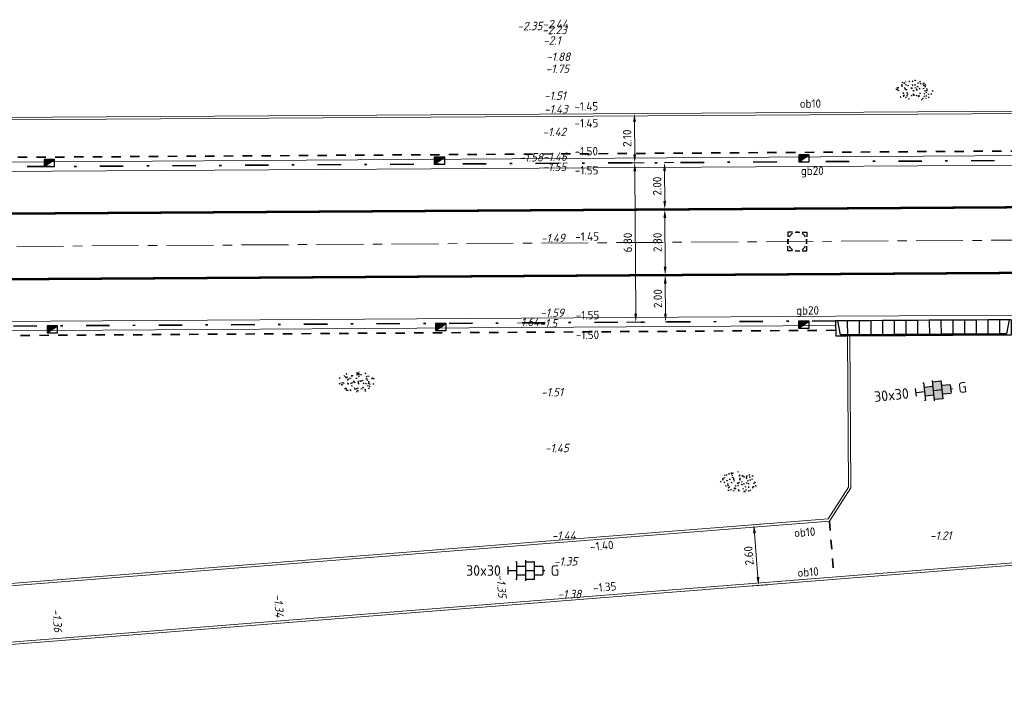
# Model space of a CAD drawing. Header units: metres. Extents: x 97990 to 98409, y 436026 to 436301.
# Tile 15 of 55: x 98103 to 98145, y 436259 to 436287. Entities that reach past the tile are written whole.
import ezdxf
from ezdxf.enums import TextEntityAlignment as Align

# ---------------------------------------------------------------- set-up
doc = ezdxf.new("R2010")
doc.units = ezdxf.units.M
for name, pattern in [('AM-AS-SO', [16, 10, -2, 2, -2]), ('VH-GELEIDEBAND-SO', [6, 2, -2, 0, -2]), ('VW-11_STREEP', [2, 1, -1]), ('ZZ-HIDDEN-SO', [4, 2, -2])]:
    doc.linetypes.add(name, pattern=pattern)
for name, color, linetype, lineweight in [('B-WE-VH-NAP-T18-200', 252, 'Continuous', 18), ('N-WE-AM-AS_WEG-G', 10, 'AM-AS-SO', 18), ('N-WE-GR-GRAS-S-200', 60, 'Continuous', 25), ('N-WE-RI-HWA_KOLK-S-200', 150, 'Continuous', 25), ('N-WE-RI-OVERIG_RIOOLPUT-OPHOOGTEBRENGEN-S-200', 1, 'Continuous', 25), ('N-WE-VH-FUNDERING_ZANDCEMENTSTABILISATIE-G', 7, 'ZZ-HIDDEN-SO', 35), ('N-WE-VH-KANTOPSLUITING-T18-200', 1, 'Continuous', 18), ('N-WE-VH-KANTOPSLUITING_ACHTERKANTBAND-G', 1, 'Continuous', 18), ('N-WE-VH-KANTOPSLUITING_ELEMENT_INRIT-S', 40, 'Continuous', 25), ('N-WE-VH-KANTOPSLUITING_GELEIDEBAND-G', 20, 'VH-GELEIDEBAND-SO', 35), ('N-WE-VH-KANTOPSLUITING_OPSLUITBAND_100X200-G', 1, 'Continuous', 18), ('N-WE-VH-KANTVERHARDING_ROLLAAG-G', 60, 'Continuous', 18), ('N-WE-VH-M-200', 7, 'Continuous', 18), ('N-WE-VH-MATERIAALGRENS-G', 7, 'ZZ-HIDDEN-SO', 35), ('N-WE-VH-NAP-T18-200', 4, 'Continuous', 18), ('N-WE-VH-OPENVERHARDING_TEGEL-S-250', 90, 'Continuous', 25), ('N-WE-VW-MARKERING_LANGS_STREEP_11_010-G', 7, 'VW-11_STREEP', 13)]:
    doc.layers.add(name, color=color, linetype=linetype, lineweight=lineweight)
doc.styles.add('NLCS-ISO', font='NLCS-ISO.ttf')
doc.styles.add('NLCS-ISO-M200-T18', font='NLCS-ISO.ttf', dxfattribs={"height": 0.36})
doc.styles.add('NLCS-ISO-M200-T18_CURSIEF', font='NLCS-ISO.ttf', dxfattribs={"oblique": 15, "height": 0.36})
doc.dimstyles.new('NLCS-M200-T18-PIJL_L2_H0', dxfattribs={"dimscale": 0.2, "dimtxt": 2.5, "dimasz": 1.8, "dimexe": 2, "dimexo": 2, "dimgap": 0.7, "dimtad": 1, "dimzin": 0, "dimdsep": 46, "dimtxsty": 'NLCS-ISO-M200-T18', "dimcen": 0, "dimdle": 2, "dimclrd": 256, "dimclre": 256, "dimclrt": 1, "dimadec": 0, "dimazin": 0, "dimtfac": 1, "dimtdec": 3, "dimtofl": 0, "dimtmove": 0, "dimatfit": 3, "dimfxl": 2, "dimfxlon": 1, "dimtfillclr": 256, "dimtolj": 1, "dimtzin": 0, "dimlwd": -1, "dimlwe": -1, "dimarcsym": 0})

# ---------------------------------------------------------------- blocks, each defined once
blk = doc.blocks.new('N-SVH-INRITELEMENT_180 200_200X650X500_MIDDEN')
for p, q in [((0, 0), (0, 0.6500000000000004)), ((0, 0.6500000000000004), (0.5, 0.6500000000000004)), ((0, 0.6000000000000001), (0.5, 0.6000000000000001)), ((0.5, 0), (0.5, 0.6500000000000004)), ((0, 0), (0.5, 0))]:
    blk.add_line(p, q)
blk = doc.blocks.new('N-SVH-INRITELEMENT_180 200_200X650X500_RECHTS')
for p, q in [((0, 0), (0, 0.65)), ((0, 0.65), (0.5, 0.65)), ((0, 0.6), (0.3, 0.6)), ((0.3, 0.6000000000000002), (0.405263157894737, 0)), ((0.5, 0), (0.5, 0.65)), ((0, 0), (0.5, 0))]:
    blk.add_line(p, q)
blk = doc.blocks.new('N-SVH-INRITELEMENT_180 200_200X650X500_LINKS')
for p, q in [((0, 0), (0, 0.6499999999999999)), ((0, 0.6499999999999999), (0.5, 0.6499999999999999)), ((0.09473684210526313, 0), (0.2, 0.6)), ((0.2, 0.6), (0.5, 0.6)), ((0.5, 0), (0.5, 0.6499999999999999)), ((0, 0), (0.5, 0))]:
    blk.add_line(p, q)
blk = doc.blocks.new('SVH-TEGEL_300X300_DUN_HALFST_KL-SO')
for p, q in [((1.110223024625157e-15, -1.75), (1.110223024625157e-15, 1.75)), ((-2.999999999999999, -0.6730769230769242), (-2.999999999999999, 0.6730769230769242)), ((-2.999999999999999, 0), (-1.499999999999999, 0)), ((-1.674005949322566, 1.5), (-1.499999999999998, 1.5)), ((-1.499999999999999, -1.552460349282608), (-1.499999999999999, 1.552460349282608)), ((-1.499999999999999, 0.7500000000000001), (1.110223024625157e-15, 0.7500000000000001)), ((2.220446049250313e-15, 1.5), (1.500000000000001, 1.5)), ((0, 0), (1.500000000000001, 0)), ((1.500000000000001, -1.552460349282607), (1.500000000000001, 1.552460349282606)), ((1.500000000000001, 0.7500000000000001), (2.936400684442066, 0.7500000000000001)), ((3, -0.6730769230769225), (3, 0.6730769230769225)), ((3, 0), (3.25, 0)), ((-1.674005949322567, -1.5), (-1.499999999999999, -1.5)), ((-1.5, -0.7500000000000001), (0, -0.7500000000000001)), ((1.110223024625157e-15, -1.5), (1.500000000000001, -1.5)), ((1.499999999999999, -0.7500000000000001), (2.936400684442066, -0.7500000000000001))]:
    blk.add_line(p, q)
at = {"style": 'NLCS-ISO'}
blk.add_attdef('FORMAAT', text='', height=1.8, dxfattribs=at).set_placement((-4.25, 3.214697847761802e-16), align=Align.MIDDLE_RIGHT)
blk.add_attdef('KLEUR', text='', height=1.8, dxfattribs=at).set_placement((4.25, -4.133182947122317e-16), align=Align.MIDDLE_LEFT)
at = {"style": 'NLCS-ISO', "flags": 1}
blk.add_attdef('FUNCTIE', text='', height=1.8, dxfattribs=at).set_placement((-4.89008351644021e-16, -2.75), align=Align.TOP_CENTER)
blk = doc.blocks.new('SVH-TEGEL_300X300_DIK_HALFST_KL-SO')
h = blk.add_hatch(color=254)
h.dxf.hatch_style = 1
h.paths.add_polyline_path([(1.110223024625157e-15, 0.7500000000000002), (-1.499999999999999, 0.7500000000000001), (-1.499999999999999, -0.75), (1.221245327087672e-15, -0.7500000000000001)])
h.paths.add_polyline_path([(1.500000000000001, 1.5), (1.221245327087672e-15, 1.5), (1.221245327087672e-15, 0), (1.500000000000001, 0)])
h.paths.add_polyline_path([(1.500000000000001, 0), (1.221245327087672e-15, 0), (1.221245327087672e-15, -0.7500000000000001), (1.221245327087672e-15, -1.5), (1.500000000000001, -1.5)])
h.paths.add_polyline_path([(3.000000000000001, 0.6651924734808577), (2.921574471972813, 0.7500000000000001), (1.500000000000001, 0.75), (1.500000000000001, 0), (1.500000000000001, -0.7500000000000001), (2.921574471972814, -0.7500000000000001), (3.000000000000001, -0.6651924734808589)])
for p, q in [((1.110223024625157e-15, -1.75), (1.110223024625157e-15, 1.75)), ((-2.999999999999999, -0.6730769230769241), (-2.999999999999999, 0.6730769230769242)), ((-2.999999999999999, 0), (-1.499999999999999, 0)), ((-1.674005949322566, 1.5), (-1.499999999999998, 1.5)), ((-1.499999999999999, -1.552460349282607), (-1.499999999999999, 1.552460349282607)), ((-1.499999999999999, 0.7500000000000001), (1.110223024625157e-15, 0.7500000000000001)), ((2.220446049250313e-15, 1.5), (1.500000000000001, 1.5)), ((0, 0), (1.500000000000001, 0)), ((1.500000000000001, -1.552460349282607), (1.500000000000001, 1.552460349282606)), ((1.500000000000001, 0.7500000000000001), (2.936400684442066, 0.7500000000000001)), ((3, -0.6730769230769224), (3, 0.6730769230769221)), ((3, 0), (3.25, 0)), ((-1.674005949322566, -1.5), (-1.499999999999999, -1.5)), ((-1.5, -0.7500000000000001), (0, -0.7500000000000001)), ((1.110223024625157e-15, -1.5), (1.500000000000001, -1.5)), ((1.499999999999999, -0.7500000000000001), (2.936400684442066, -0.7500000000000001))]:
    blk.add_line(p, q)
at = {"style": 'NLCS-ISO'}
blk.add_attdef('FORMAAT', text='', height=1.8, dxfattribs=at).set_placement((-4.25, 3.214697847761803e-16), align=Align.MIDDLE_RIGHT)
blk.add_attdef('KLEUR', text='', height=1.8, dxfattribs=at).set_placement((4.25, -4.133182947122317e-16), align=Align.MIDDLE_LEFT)
at = {"style": 'NLCS-ISO', "flags": 1}
blk.add_attdef('FUNCTIE', text='', height=1.8, dxfattribs=at).set_placement((-4.890083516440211e-16, -2.75), align=Align.TOP_CENTER)
blk = doc.blocks.new('SRI-KOLK_TROTTOIR-SO')
blk.add_hatch(color=256).paths.add_polyline_path([(1.125000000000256, 1.499999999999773), (-1.124999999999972, 1.499999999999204), (-1.124999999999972, 5.684341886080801e-13)])
blk.add_line((-1.124999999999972, 0), (1.124999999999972, 1.499999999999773))
at = {"flags": 128}
blk.add_lwpolyline([(-1.124999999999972, 0), (1.124999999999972, 0), (1.124999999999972, 1.499999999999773), (-1.124999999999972, 1.499999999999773)], close=True, dxfattribs=at)
blk = doc.blocks.new('*D66')
at = {"layer": 'Defpoints', "color": 0, "ltscale": 0.2, "transparency": 16777216}
for p in [(98118.45127433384, 436281.0416249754), (98118.49381935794, 436274.2416992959), (98129.40242045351, 436274.3103953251)]:
    blk.add_point(p, dxfattribs=at)
at = {"layer": 'N-WE-VH-M-200', "ltscale": 0.2, "transparency": 16777216}
for p, q in [((98128.95960641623, 436281.107800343), (98129.75959055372, 436281.1128381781)), ((98129.36186551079, 436280.7503263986), (98129.40015342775, 436274.6703881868)), ((98129.0024283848, 436274.3078764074), (98129.80241252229, 436274.3129142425))]:
    blk.add_line(p, q, dxfattribs=at)
for points in [[(98129.30186670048, 436280.749948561), (98129.4218643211, 436280.7507042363), (98129.35959848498, 436281.1103192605)], [(98129.34015461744, 436274.6700103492), (98129.46015223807, 436274.6707660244), (98129.40242045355, 436274.310395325)]]:
    blk.add_solid(points, dxfattribs=at)
at = {"layer": 'N-WE-VH-M-200', "color": 1, "ltscale": 0.2, "transparency": 16777216, "insert": (98129.06101581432, 436277.7083421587), "char_height": 0.36, "attachment_point": 5, "rotation": 90.36081074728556, "style": 'NLCS-ISO-M200-T18'}
blk.add_mtext('\\A1;6.80', dxfattribs=at)
blk = doc.blocks.new('*D67')
at = {"layer": 'Defpoints', "color": 0, "ltscale": 0.2, "transparency": 16777216}
for p in [(98122.61786268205, 436283.1678405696), (98129.3595988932, 436281.1102544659), (98122.63109425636, 436281.0678822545)]:
    blk.add_point(p, dxfattribs=at)
at = {"layer": 'N-WE-VH-M-200', "ltscale": 0.2, "transparency": 16777216}
for p, q in [((98128.94638250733, 436283.2076939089), (98129.74636664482, 436283.212731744)), ((98129.34864160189, 436282.8502199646), (98129.35733186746, 436281.4702473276)), ((98128.95960682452, 436281.1077355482), (98129.759590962, 436281.1127733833))]:
    blk.add_line(p, q, dxfattribs=at)
for points in [[(98129.28864279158, 436282.849842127), (98129.4086404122, 436282.8505978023), (98129.34637457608, 436283.2102128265)], [(98129.29733305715, 436281.46986949), (98129.41733067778, 436281.4706251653), (98129.35959889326, 436281.1102544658)]]:
    blk.add_solid(points, dxfattribs=at)
at = {"layer": 'N-WE-VH-M-200', "color": 1, "ltscale": 0.2, "transparency": 16777216, "insert": (98129.03299307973, 436282.1582185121), "char_height": 0.36, "attachment_point": 5, "rotation": 90.36081074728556, "style": 'NLCS-ISO-M200-T18'}
blk.add_mtext('\\A1;2.10', dxfattribs=at)
blk = doc.blocks.new('*D191')
at = {"layer": 'Defpoints', "color": 0, "ltscale": 0.2, "transparency": 16777216}
for p in [(98130.65975365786, 436276.3192722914), (98130.65975366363, 436276.3192722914), (98130.67236624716, 436274.3192984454)]:
    blk.add_point(p, dxfattribs=at)
at = {"layer": 'N-WE-VH-M-200', "ltscale": 0.2, "transparency": 16777216}
for p, q in [((98130.65975366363, 436276.3192722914), (98131.05974570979, 436276.3217947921)), ((98130.6700960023, 436274.6792912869), (98130.66202391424, 436275.9592794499)), ((98130.67236625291, 436274.3192984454), (98131.07235829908, 436274.3218209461))]:
    blk.add_line(p, q, dxfattribs=at)
for points in [[(98130.60202510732, 436275.9589010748), (98130.72202272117, 436275.959657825), (98130.65975366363, 436276.3192722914)], [(98130.61009719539, 436274.6789129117), (98130.73009480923, 436274.679669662), (98130.67236625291, 436274.3192984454)]]:
    blk.add_solid(points, dxfattribs=at)
at = {"layer": 'N-WE-VH-M-200', "color": 1, "ltscale": 0.2, "transparency": 16777216, "insert": (98130.3460663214, 436275.3172673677), "char_height": 0.36, "attachment_point": 5, "rotation": 90.36132400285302, "style": 'NLCS-ISO-M200-T18'}
blk.add_mtext('\\A1;2.00', dxfattribs=at)
blk = doc.blocks.new('*D192')
at = {"layer": 'Defpoints', "color": 0, "ltscale": 0.2, "transparency": 16777216}
for p in [(98130.64209615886, 436279.1192166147), (98130.64210140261, 436279.1192166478), (98130.65975365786, 436276.3192722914)]:
    blk.add_point(p, dxfattribs=at)
at = {"layer": 'N-WE-VH-M-200', "ltscale": 0.2, "transparency": 16777216}
for p, q in [((98130.64209615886, 436279.1192166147), (98130.24210411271, 436279.116694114)), ((98130.65748341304, 436276.6792651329), (98130.64436640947, 436278.7592237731)), ((98130.65975366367, 436276.3192722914), (98131.05974570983, 436276.3217947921))]:
    blk.add_line(p, q, dxfattribs=at)
for points in [[(98130.58436760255, 436278.758845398), (98130.7043652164, 436278.7596021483), (98130.64209615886, 436279.1192166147)], [(98130.59748460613, 436276.6788867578), (98130.71748221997, 436276.679643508), (98130.65975366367, 436276.3192722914)]]:
    blk.add_solid(points, dxfattribs=at)
at = {"layer": 'N-WE-VH-M-200', "color": 1, "ltscale": 0.2, "transparency": 16777216, "insert": (98130.3309312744, 436277.7172264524), "char_height": 0.36, "attachment_point": 5, "rotation": 90.36132400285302, "style": 'NLCS-ISO-M200-T18'}
blk.add_mtext('\\A1;2.80', dxfattribs=at)
blk = doc.blocks.new('*D193')
at = {"layer": 'Defpoints', "color": 0, "ltscale": 0.2, "transparency": 16777216}
for p in [(98130.6294867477, 436281.1186855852), (98130.6294867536, 436281.1186855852), (98130.64210140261, 436279.1192166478)]:
    blk.add_point(p, dxfattribs=at)
at = {"layer": 'N-WE-VH-M-200', "ltscale": 0.2, "transparency": 16777216}
for p, q in [((98130.6294867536, 436281.1186855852), (98131.02947879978, 436281.1212080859)), ((98130.63982590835, 436279.4792094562), (98130.63175700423, 436280.7586927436)), ((98130.64209615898, 436279.1192166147), (98130.24210411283, 436279.116694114))]:
    blk.add_line(p, q, dxfattribs=at)
for points in [[(98130.57175819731, 436280.7583143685), (98130.69175581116, 436280.7590711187), (98130.6294867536, 436281.1186855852)], [(98130.57982710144, 436279.4788310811), (98130.69982471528, 436279.4795878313), (98130.64209615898, 436279.1192166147)]]:
    blk.add_solid(points, dxfattribs=at)
at = {"layer": 'N-WE-VH-M-200', "color": 1, "ltscale": 0.2, "transparency": 16777216, "insert": (98130.31579781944, 436280.1169330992), "char_height": 0.36, "attachment_point": 5, "rotation": 90.36132400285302, "style": 'NLCS-ISO-M200-T18'}
blk.add_mtext('\\A1;2.00', dxfattribs=at)
blk = doc.blocks.new('*D236')
at = {"layer": 'Defpoints', "color": 0, "ltscale": 0.2, "transparency": 16777216}
for p in [(98134.44367300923, 436265.6693094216), (98123.56961419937, 436264.809673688), (98123.77451483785, 436262.217760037)]:
    blk.add_point(p, dxfattribs=at)
at = {"layer": 'N-WE-VH-M-200', "ltscale": 0.2, "transparency": 16777216}
for p, q in [((98134.04491708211, 436265.6377862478), (98134.84242893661, 436265.7008325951)), ((98134.62020279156, 436263.436276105), (98134.47204386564, 436265.310429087)), ((98134.24981772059, 436263.0458725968), (98135.04732957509, 436263.1089189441))]:
    blk.add_line(p, q, dxfattribs=at)
for points in [[(98134.41223047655, 436265.3057006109), (98134.53185725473, 436265.315157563), (98134.44367300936, 436265.6693094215)], [(98134.56038940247, 436263.4315476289), (98134.68001618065, 436263.4410045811), (98134.64857364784, 436263.0773957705)]]:
    blk.add_solid(points, dxfattribs=at)
at = {"layer": 'N-WE-VH-M-200', "color": 1, "ltscale": 0.2, "transparency": 16777216, "insert": (98134.22711858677, 436264.348134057), "char_height": 0.36, "attachment_point": 5, "rotation": 94.52004904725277, "style": 'NLCS-ISO-M200-T18'}
blk.add_mtext('\\A1;2.60', dxfattribs=at)
blk = doc.blocks.new('SGR-GRAS_01_KL-SO')
h = blk.add_hatch()
h.set_pattern_fill('AGR-GRAS_01', color=256, scale=0.075, pattern_type=2)
h.set_pattern_definition([(0, (0, 0), (1.875, 1.875), [0.225, -1.5]), (45, (0.75, 0.375), (-0.2121320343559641, 3.500178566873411), [0.225, -1.5]), (29.99999999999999, (0.15, 0.225), (0.4264900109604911, 2.411297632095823), [0.225, -1.5]), (15, (0.6, 0.8999999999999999), (0.7230506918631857, 1.358426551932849), [0.225, -1.5]), (135, (0.3, 3.75), (-0.05303300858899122, -1.219759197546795), [0.225, -1.5]), (150, (2.25, 0.75), (0.4044228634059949, -1.099519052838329), [0.225, -1.5]), (165, (0.45, 0.075), (0.2689726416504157, -1.314402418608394), [0.225, -1.5]), (85, (0.75, 0.75), (-1.636270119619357, 1.950030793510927), [0.225, -1.5]), (99.99999999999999, (0, 0), (-2.085220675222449, 1.4600872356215), [0.225, -1.5])])
edge = h.paths.add_edge_path()
edge.add_ellipse((0, 0), major_axis=(-3.25, 1.642295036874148e-15), ratio=0.5384615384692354, start_angle=0, end_angle=359.9999999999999)
at = {"style": 'NLCS-ISO'}
blk.add_attdef('TYPE', text='', height=1.8, dxfattribs=at).set_placement((4.25, -1.446759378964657e-15), align=Align.MIDDLE_LEFT)
blk = doc.blocks.new('SRI-PUT_OPHOOGTEBRENGEN-SO')
for p, q in [((-2, -0.4999999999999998), (-2, 0.5)), ((-0.5, 2), (0.5, 2)), ((2, -0.4999999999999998), (2, 0.5000000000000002)), ((-0.5, -2), (0.5, -2))]:
    blk.add_line(p, q)
for points in [[(-1, 2), (-2, 2), (-2, 0.9999999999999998)], [(1, 2), (2, 2), (2, 0.9999999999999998)], [(-1, -2), (-2, -2), (-2, -0.9999999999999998)], [(1, -2), (2, -2), (2, -0.9999999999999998)]]:
    blk.add_lwpolyline(points)
for start, end in [(165.5224878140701, 194.4775121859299), (120, 150), (75.52248781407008, 104.4775121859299), (30, 59.99999999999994), (345.5224878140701, 14.47751218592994), (209.9999999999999, 239.9999999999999), (255.52248781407, 284.4775121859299), (300.0000000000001, 330.0000000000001)]:
    blk.add_arc((0, 0), 2, start, end)

msp = doc.modelspace()

# ---------------------------------------------------------------- linework, layer by layer
at = {"layer": 'N-WE-AM-AS_WEG-G', "ltscale": 0.2}
msp.add_line((98074.17496548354, 436277.3631916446), (98198.43169336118, 436278.1438440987), dxfattribs=at)
at = {"layer": 'N-WE-VH-FUNDERING_ZANDCEMENTSTABILISATIE-G', "ltscale": 0.2}
for p, q in [((98185.01611339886, 436281.8613768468), (98088.25190999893, 436281.2516778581)), ((98137.93665874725, 436273.9651018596), (98088.30116248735, 436273.6498464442))]:
    msp.add_line(p, q, dxfattribs=at)
at = {"layer": 'N-WE-VH-KANTOPSLUITING_ACHTERKANTBAND-G', "ltscale": 0.5}
for p, q in [((98219.8911802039, 436283.7811540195), (98005.00621327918, 436282.4271907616)), ((98185.01737354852, 436281.6613808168), (98088.25317014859, 436281.0516818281)), ((98137.93538849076, 436274.1650978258), (98088.29989223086, 436273.8498424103)), ((98138.47888509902, 436267.2658929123), (98138.43820683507, 436273.7181491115)), ((98081.84097976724, 436258.9027544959), (98193.235, 436267.709)), ((98137.61550221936, 436265.9200545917), (98138.47888509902, 436267.2658929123)), ((98081.6376809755, 436261.4947947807), (98137.61550221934, 436265.9200545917))]:
    msp.add_line(p, q, dxfattribs=at)
at = {"layer": 'N-WE-VH-KANTOPSLUITING_GELEIDEBAND-G', "ltscale": 0.5}
for p, q in [((98185.01863369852, 436281.4613847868), (98088.25443029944, 436280.8516856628)), ((98137.93411823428, 436274.3650937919), (98088.29862707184, 436274.0520736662))]:
    msp.add_line(p, q, dxfattribs=at)
at = {"layer": 'N-WE-VH-KANTOPSLUITING_OPSLUITBAND_100X200-G', "ltscale": 0.5}
for p, q in [((98219.93323294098, 436283.6814170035), (98004.96950198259, 436282.3269574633)), ((98138.57907010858, 436267.2368625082), (98138.53820484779, 436273.7187795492)), ((98081.73340998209, 436258.9945628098), (98193.32682689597, 436267.8164471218)), ((98137.6728679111, 436265.8242775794), (98138.57907010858, 436267.2368625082)), ((98081.54587278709, 436261.3872250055), (98137.67286791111, 436265.8242775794))]:
    msp.add_line(p, q, dxfattribs=at)
at = {"layer": 'N-WE-VH-KANTVERHARDING_ROLLAAG-G', "ltscale": 0.5}
for p, q in [((98185.01989384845, 436281.2613887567), (98088.25569044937, 436280.6516896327)), ((98137.93285698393, 436274.5650898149), (98088.29736582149, 436274.2520696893)), ((98148.15680620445, 436274.6295467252), (98137.93285698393, 436274.5650898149))]:
    msp.add_line(p, q, dxfattribs=at)
at = {"layer": 'N-WE-VH-MATERIAALGRENS-G', "ltscale": 0.2}
msp.add_lwpolyline([(98137.67286791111, 436265.8242775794), (98137.86200695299, 436263.431742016)], dxfattribs=at)
at = {"layer": 'N-WE-VW-MARKERING_LANGS_STREEP_11_010-G', "const_width": 0.1}
for points in [[(98185.03130524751, 436279.4621135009), (98088.26710407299, 436278.8520633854)], [(98185.04859966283, 436276.6621668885), (98088.28459403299, 436276.0521180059)]]:
    msp.add_lwpolyline(points, dxfattribs=at)

# ---------------------------------------------------------------- block references
at = {"layer": 'N-WE-GR-GRAS-S-200', "xscale": 0.25, "yscale": 0.25, "zscale": 0.25, "rotation": 357.9839532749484}
for p in [(98141.29509528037, 436284.1908318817), (98117.49484358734, 436271.7552240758), (98133.79733966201, 436267.4860366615)]:
    msp.add_blockref('SGR-GRAS_01_KL-SO', p, dxfattribs=at)
at = {"layer": 'N-WE-RI-HWA_KOLK-S-200', "xscale": 0.2, "yscale": 0.2}
for p in [(98104.366, 436280.9532026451), (98121.02304942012, 436281.0581566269), (98136.58810566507, 436281.1562300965), (98136.58229640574, 436274.0565686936), (98104.49128602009, 436273.8541906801), (98121.07926253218, 436273.9588007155)]:
    msp.add_blockref('SRI-KOLK_TROTTOIR-SO', p, dxfattribs=at)
at = {"layer": 'N-WE-RI-OVERIG_RIOOLPUT-OPHOOGTEBRENGEN-S-200', "xscale": 0.2, "yscale": 0.2, "zscale": 0.2}
msp.add_blockref('SRI-PUT_OPHOOGTEBRENGEN-SO', (98136.30156125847, 436277.753506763), dxfattribs=at)
at = {"layer": 'N-WE-VH-KANTOPSLUITING_ELEMENT_INRIT-S', "rotation": 180.361216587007}
for name, p in [('N-SVH-INRITELEMENT_180 200_200X650X500_RECHTS', (98138.43410829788, 436274.3682459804)), ('N-SVH-INRITELEMENT_180 200_200X650X500_MIDDEN', (98138.93409905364, 436274.3712883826)), ('N-SVH-INRITELEMENT_180 200_200X650X500_MIDDEN', (98139.43408897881, 436274.3744625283)), ('N-SVH-INRITELEMENT_180 200_200X650X500_MIDDEN', (98139.93407876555, 436274.3776586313)), ('N-SVH-INRITELEMENT_180 200_200X650X500_MIDDEN', (98140.43406882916, 436274.3808108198)), ('N-SVH-INRITELEMENT_180 200_200X650X500_MIDDEN', (98140.93405875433, 436274.3839849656)), ('N-SVH-INRITELEMENT_180 200_200X650X500_MIDDEN', (98141.4340486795, 436274.3871591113)), ('N-SVH-INRITELEMENT_180 200_200X650X500_MIDDEN', (98141.9340387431, 436274.3903112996)), ('N-SVH-INRITELEMENT_180 200_200X650X500_MIDDEN', (98142.4340288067, 436274.3934634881)), ('N-SVH-INRITELEMENT_180 200_200X650X500_MIDDEN', (98142.9340188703, 436274.3966156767)), ('N-SVH-INRITELEMENT_180 200_200X650X500_MIDDEN', (98143.43400893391, 436274.3997678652)), ('N-SVH-INRITELEMENT_180 200_200X650X500_MIDDEN', (98143.93399899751, 436274.4029200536)), ('N-SVH-INRITELEMENT_180 200_200X650X500_MIDDEN', (98144.43398906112, 436274.406072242)), ('N-SVH-INRITELEMENT_180 200_200X650X500_MIDDEN', (98144.93397912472, 436274.4092244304)), ('N-SVH-INRITELEMENT_180 200_200X650X500_LINKS', (98145.43396918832, 436274.4123766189))]:
    msp.add_blockref(name, p, dxfattribs=at)
at = {"layer": 'N-WE-VH-OPENVERHARDING_TEGEL-S-250', "xscale": 0.25, "yscale": 0.25, "zscale": 0.25, "rotation": 6.027775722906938}
msp.add_blockref('SVH-TEGEL_300X300_DIK_HALFST_KL-SO', (98142.1137962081, 436271.3938350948), dxfattribs=at).add_auto_attribs({'FORMAAT': '30x30', 'KLEUR': 'G'})
at = {"layer": 'N-WE-VH-OPENVERHARDING_TEGEL-S-250', "xscale": 0.25, "yscale": 0.25, "zscale": 0.25}
msp.add_blockref('SVH-TEGEL_300X300_DUN_HALFST_KL-SO', (98124.70590299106, 436263.7143215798), dxfattribs=at).add_auto_attribs({'FORMAAT': '30x30', 'KLEUR': 'G'})

# ---------------------------------------------------------------- texts
at = {"layer": 'B-WE-VH-NAP-T18-200', "linetype": 'Continuous', "style": 'NLCS-ISO-M200-T18_CURSIEF', "oblique": 15}
for s, p in [('-2.35', (98125.416, 436286.77, -2.351)), ('-1.58', (98125.441, 436281.169, -1.583)), ('-1.64', (98125.282, 436274.142, -1.635))]:
    msp.add_text(s, height=0.36, rotation=0.393, dxfattribs=at).set_placement(p, align=Align.RIGHT)
for s, rotation, p in [('-2.23', 0.393, (98125.411, 436286.597, -2.229)), ('-2.44', 0.393, (98125.419, 436286.848, -2.444)), ('-2.1', 0.393, (98125.452, 436286.148, -2.102)), ('-1.88', 0.393, (98125.578, 436285.452, -1.875)), ('-1.75', 0.393, (98125.561, 436284.937, -1.752)), ('-1.51', 0.393, (98125.487, 436283.79, -1.509)), ('-1.43', 0.393, (98125.489, 436283.213, -1.432)), ('-1.42', 0.393, (98125.426, 436282.242, -1.424)), ('-1.46', 0.393, (98125.445, 436281.188, -1.464)), ('-1.55', 0.393, (98125.429, 436280.754, -1.547)), ('-1.49', 0.393, (98125.356, 436277.719, -1.486)), ('-1.59', 0.393, (98125.327, 436274.527, -1.585)), ('-1.5', 0.393, (98125.29, 436274.08, -1.503)), ('-1.51', 0.393, (98125.368, 436271.141, -1.511)), ('-1.45', 0.393, (98125.527, 436268.757, -1.446)), ('-1.44', 0.393, (98125.816, 436265.022, -1.436)), ('-1.35', 0.393, (98125.911, 436263.921, -1.348)), ('-1.35', 274.4899999, (98123.452, 436263.544, -1.351)), ('-1.34', 274.4899999, (98113.946, 436262.708, -1.338)), ('-1.38', 0.393, (98126.068, 436262.525, -1.384)), ('-1.36', 274.4899999, (98104.485, 436262.07, -1.356))]:
    msp.add_text(s, height=0.36, rotation=rotation, dxfattribs=at).set_placement(p)
msp.add_text('-1.21', height=0.36, dxfattribs=at).set_placement((98141.965, 436265.024, -1.212))
at = {"layer": 'N-WE-VH-KANTOPSLUITING-T18-200', "style": 'NLCS-ISO-M200-T18'}
for s, p in [('ob10', (98136.40378687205, 436283.4586543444)), ('gb20', (98136.45317423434, 436280.5933182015)), ('gb20', (98136.2503749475, 436274.6345692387))]:
    msp.add_text(s, height=0.36, dxfattribs=at).set_placement(p)
for p in [(98136.17493283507, 436265.139648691), (98136.3190117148, 436263.4405020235)]:
    msp.add_text('ob10', height=0.36, rotation=3.938197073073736, dxfattribs=at).set_placement(p)
at = {"layer": 'N-WE-VH-NAP-T18-200', "ltscale": 0.2, "style": 'NLCS-ISO-M200-T18'}
for s, rotation, p in [('-1.45', 0.435452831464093, (98126.78521719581, 436283.336074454)), ('-1.45', 0.435452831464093, (98126.78972753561, 436282.6198540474)), ('-1.50', 0.435452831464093, (98126.79728545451, 436281.4196926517)), ('-1.55', 0.435452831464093, (98126.80239064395, 436280.6090129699)), ('-1.45', 0.435452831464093, (98126.82019998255, 436277.7809751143)), ('-1.55', 0.435452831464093, (98126.84131461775, 436274.4280719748)), ('-1.50', 0.435452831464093, (98126.84660120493, 436273.5885871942)), ('-1.40', 5.018818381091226, (98127.4705348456, 436264.5494127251)), ('-1.35', 5.018818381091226, (98127.59399621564, 436262.786411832))]:
    msp.add_text(s, height=0.36, rotation=rotation, dxfattribs=at).set_placement(p)

# ---------------------------------------------------------------- dimensions: what is measured, and where the dimension line sits
at = {"layer": 'N-WE-VH-M-200', "ltscale": 0.2}
for base, p1, p2, angle, override, picture, middle in [((98129.3595988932, 436281.1102544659), (98122.61786268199, 436283.1678405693), (98122.6310942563, 436281.0678822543), 90.36081074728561, {"dimclrt": 1}, '*D67', (98129.03299307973, 436282.1582185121)), ((98129.40242045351, 436274.3103953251), (98118.45127433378, 436281.0416249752), (98118.49381935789, 436274.2416992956), 90.36081074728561, {"dimclrt": 1}, '*D66', (98129.06101581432, 436277.7083421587)), ((98130.6294867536, 436281.1186855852), (98130.64210140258, 436279.1192166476), (98130.62948674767, 436281.1186855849), 90.36132400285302, {"dimtmove": 1}, '*D193', (98130.31579781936, 436280.1169330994)), ((98130.64209615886, 436279.1192166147), (98130.65975365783, 436276.3192722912), (98130.64210140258, 436279.1192166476), 90.36132400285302, {"dimtmove": 1}, '*D192', (98130.33093127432, 436277.7172264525))]:
    dim = msp.add_linear_dim(base=base, p1=p1, p2=p2, angle=angle, dimstyle='NLCS-M200-T18-PIJL_L2_H0', override=override, dxfattribs=at)
    dim.commit()
    dim.dimension.update_dxf_attribs({"geometry": picture, "text_midpoint": middle})
for base, p1, p2, angle, picture, middle in [((98130.65975366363, 436276.3192722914), (98130.67236624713, 436274.3192984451), (98130.65975365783, 436276.3192722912), 90.36132400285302, '*D191', (98130.34606632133, 436275.3172673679)), ((98134.44367300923, 436265.6693094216), (98123.7745148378, 436262.2177600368), (98123.56961419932, 436264.8096736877), 94.5200490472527, '*D236', (98134.22711858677, 436264.348134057))]:
    dim = msp.add_linear_dim(base=base, p1=p1, p2=p2, angle=angle, dimstyle='NLCS-M200-T18-PIJL_L2_H0', dxfattribs=at)
    dim.commit()
    dim.dimension.update_dxf_attribs({"geometry": picture, "text_midpoint": middle})

doc.saveas('drawing.dxf')
